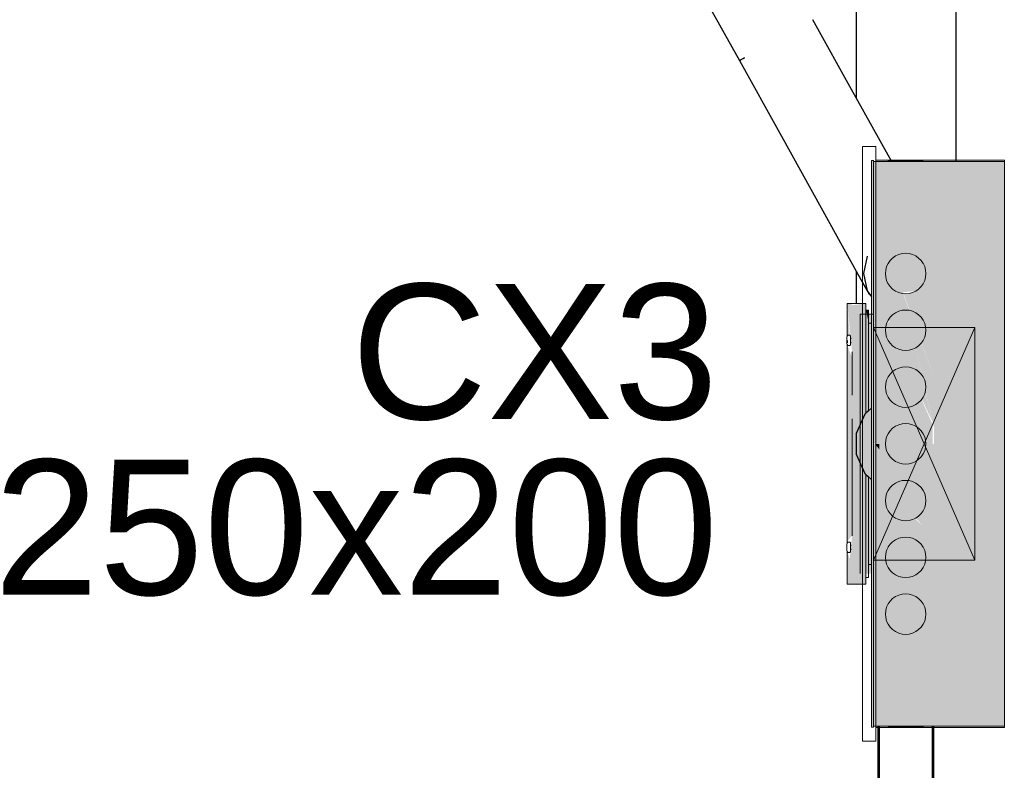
# Model space of a CAD drawing. Header units: millimetres. Extents: x 4480191 to 4481199, y -30324204 to -30323479.
# Tile 150 of 243: x 4480261.23 to 4480262.69, y -30323817.68 to -30323816.57. Entities that reach past the tile are written whole.
import ezdxf

# ---------------------------------------------------------------- set-up
doc = ezdxf.new("R2010")
doc.units = ezdxf.units.MM
doc.linetypes.add('NULL', pattern=[0])
for name, color, linetype, lineweight in [('Caixa de passagem', 134, 'Continuous', 20), ('Caixas de passagem', 134, 'Continuous', 5), ('EL-Caixa de passagem de fiação ARC', 9, 'Continuous', 18), ('EL-Condutos ARC (Direta)', 14, 'Continuous', 25), ('EL-Condutos ARC (Média)', 3, 'Continuous', 25), ('EL-Condutos QD (Baixa)', 54, 'Continuous', 25), ('EL-Quadro de distribuição', 251, 'Continuous', 18), ('EL-Quadro de distribuição ARC', 9, 'Continuous', 18), ('Textos', 7, 'Continuous', 9)]:
    doc.layers.add(name, color=color, linetype=linetype, lineweight=lineweight)
doc.styles.add('ARIAL', font='arial.ttf')

msp = doc.modelspace()

# ---------------------------------------------------------------- hatches: boundary and pattern name
at = {"layer": 'Caixa de passagem', "linetype": 'Continuous'}
msp.add_hatch(color=134, dxfattribs=at).paths.add_polyline_path([(4480262.4717, -30323817.001), (4480262.4717, -30323817.385), (4480262.4917, -30323817.385), (4480262.4917, -30323817.001)])
at = {"layer": 'EL-Caixa de passagem de fiação ARC', "linetype": 'Continuous'}
for points in [[(4480262.4528, -30323816.9854), (4480262.4599, -30323817.057), (4480262.4595, -30323816.9854)], [(4480262.4599, -30323817.1558), (4480262.4595, -30323817.4006), (4480262.4804, -30323817.4006), (4480262.48, -30323817.2381), (4480262.4798, -30323817.3797), (4480262.4686, -30323817.2142), (4480262.4661, -30323817.2085), (4480262.4798, -30323817.0063), (4480262.4798, -30323817.1467), (4480262.4804, -30323816.9854), (4480262.4599, -30323816.9877), (4480262.4599, -30323817.057), (4480262.4528, -30323817.1057), (4480262.4528, -30323817.2803), (4480262.4599, -30323817.329)], [(4480262.4528, -30323817.0324), (4480262.4564, -30323817.0324), (4480262.4528, -30323816.9854)], [(4480262.4842, -30323816.9952), (4480262.4804, -30323816.9952), (4480262.4842, -30323817.0123)], [(4480262.4686, -30323817.1718), (4480262.4798, -30323817.1482), (4480262.4798, -30323817.0063)], [(4480262.4804, -30323817.1454), (4480262.4842, -30323817.1442), (4480262.4842, -30323817.0254), (4480262.4804, -30323817.0123)], [(4480262.4528, -30323817.0471), (4480262.4528, -30323817.1057), (4480262.459, -30323817.0632)], [(4480262.4798, -30323817.2379), (4480262.4686, -30323817.2142), (4480262.4798, -30323817.3797)], [(4480262.4804, -30323817.2406), (4480262.48, -30323817.2381), (4480262.4804, -30323817.3886)], [(4480262.4805, -30323817.2409), (4480262.4804, -30323817.3607), (4480262.4842, -30323817.3757), (4480262.4842, -30323817.2492)], [(4480262.485, -30323817.3716), (4480262.4884, -30323817.3707), (4480262.4848, -30323817.2424)], [(4480262.4528, -30323817.3376), (4480262.4599, -30323817.329), (4480262.4528, -30323817.2803)], [(4480262.4528, -30323817.4006), (4480262.4595, -30323817.4006), (4480262.4599, -30323817.329)], [(4480262.4528, -30323817.3531), (4480262.4528, -30323817.4006), (4480262.4565, -30323817.3626)]]:
    msp.add_hatch(color=254, dxfattribs=at).paths.add_polyline_path(points)
at = {"layer": 'EL-Condutos ARC (Direta)', "linetype": 'Continuous'}
for points in [[(4480262.4842, -30323817.1813), (4480262.4884, -30323817.1822), (4480262.4884, -30323817.1471), (4480262.4804, -30323817.1476), (4480262.4661, -30323817.1775), (4480262.4661, -30323817.2085), (4480262.4787, -30323817.2369), (4480262.4884, -30323817.2457), (4480262.4884, -30323817.2038)], [(4480262.5002, -30323817.193), (4480262.4936, -30323817.193), (4480262.5002, -30323817.2013)]]:
    msp.add_hatch(color=31, dxfattribs=at).paths.add_polyline_path(points)
at = {"layer": 'EL-Quadro de distribuição ARC', "linetype": 'Continuous', "true_color": 0x105689}
for points in [[(4480262.4916, -30323816.8704), (4480262.4916, -30323816.775), (4480262.4884, -30323816.7735)], [(4480262.4884, -30323817.6125), (4480262.4916, -30323817.6125), (4480262.4916, -30323817.0204), (4480262.4911, -30323816.9789), (4480262.4916, -30323816.8704), (4480262.4884, -30323816.7735)], [(4480262.5878, -30323817.1121), (4480262.537, -30323816.9749), (4480262.6816, -30323817.611), (4480262.6816, -30323816.775), (4480262.4916, -30323816.775), (4480262.5304, -30323816.9458), (4480262.5371, -30323816.9421), (4480262.5592, -30323816.9634), (4480262.5455, -30323816.9702), (4480262.536, -30323816.9707), (4480262.5878, -30323817.1121), (4480262.5719, -30323816.9892)], [(4480262.4982, -30323817.193), (4480262.4916, -30323817.193), (4480262.4916, -30323817.611), (4480262.5652, -30323817.611), (4480262.5789, -30323817.5947), (4480262.5402, -30323817.3751), (4480262.5271, -30323817.3455), (4480262.5453, -30323817.3455), (4480262.5402, -30323817.3751), (4480262.5789, -30323817.5947), (4480262.5652, -30323817.611), (4480262.5811, -30323817.611), (4480262.5805, -30323817.4655), (4480262.5789, -30323817.4226), (4480262.5652, -30323817.3642), (4480262.5625, -30323817.3455), (4480262.5653, -30323817.3148), (4480262.5538, -30323817.3045), (4480262.5309, -30323817.193), (4480262.5652, -30323817.179), (4480262.5652, -30323817.193), (4480262.5309, -30323817.193), (4480262.5533, -30323817.3022), (4480262.5653, -30323817.3148), (4480262.5625, -30323817.3455), (4480262.5652, -30323817.3642), (4480262.5789, -30323817.4226), (4480262.5805, -30323817.4655), (4480262.5811, -30323817.611), (4480262.6816, -30323817.611), (4480262.5811, -30323817.1687), (4480262.5811, -30323817.193), (4480262.579, -30323817.193), (4480262.579, -30323817.1641), (4480262.5454, -30323817.0891), (4480262.579, -30323817.1606), (4480262.5473, -30323817.0204), (4480262.5431, -30323817.0204), (4480262.5304, -30323817.0331), (4480262.5239, -30323817.0476), (4480262.5147, -30323817.0204), (4480262.5137, -30323817.0101), (4480262.5212, -30323817.0204), (4480262.5392, -30323817.0133), (4480262.5435, -30323817.0036), (4480262.4916, -30323816.775), (4480262.4916, -30323817.1929), (4480262.4982, -30323817.193), (4480262.4959, -30323817.0322)], [(4480262.5651, -30323816.775), (4480262.5652, -30323816.7735), (4480262.5135, -30323816.775)], [(4480262.6852, -30323816.775), (4480262.6816, -30323816.775), (4480262.6816, -30323817.611), (4480262.6852, -30323817.611)], [(4480262.5653, -30323816.9264), (4480262.5542, -30323816.915), (4480262.5289, -30323816.9128), (4480262.511, -30323816.9307)], [(4480262.5654, -30323816.9264), (4480262.511, -30323816.9307), (4480262.511, -30323816.9512), (4480262.5289, -30323816.9692), (4480262.5542, -30323816.9669), (4480262.5687, -30323816.9462)], [(4480262.5444, -30323817.0545), (4480262.5494, -30323817.0531), (4480262.5673, -30323817.0352), (4480262.5651, -30323817.01), (4480262.5444, -30323816.9954), (4480262.5199, -30323817.002), (4480262.5092, -30323817.025), (4480262.5199, -30323817.0479)], [(4480262.5444, -30323817.1385), (4480262.5494, -30323817.1372), (4480262.5673, -30323817.1192), (4480262.5651, -30323817.094), (4480262.5444, -30323817.0794), (4480262.5199, -30323817.086), (4480262.5092, -30323817.109), (4480262.5199, -30323817.1319)], [(4480262.5651, -30323817.178), (4480262.5444, -30323817.1634), (4480262.5199, -30323817.17), (4480262.5092, -30323817.193), (4480262.5692, -30323817.193)], [(4480262.5444, -30323817.2225), (4480262.5584, -30323817.2159), (4480262.5686, -30323817.193), (4480262.5092, -30323817.193), (4480262.5199, -30323817.2159)], [(4480262.5444, -30323817.3065), (4480262.5494, -30323817.3051), (4480262.5673, -30323817.2872), (4480262.5651, -30323817.262), (4480262.5444, -30323817.2474), (4480262.5199, -30323817.254), (4480262.5092, -30323817.277), (4480262.5199, -30323817.2999)], [(4480262.5444, -30323817.3905), (4480262.5494, -30323817.3892), (4480262.5673, -30323817.3712), (4480262.5651, -30323817.346), (4480262.5444, -30323817.3314), (4480262.5199, -30323817.338), (4480262.5092, -30323817.361), (4480262.5199, -30323817.3839)], [(4480262.5444, -30323817.4745), (4480262.5494, -30323817.4731), (4480262.5673, -30323817.4552), (4480262.5651, -30323817.43), (4480262.5444, -30323817.4154), (4480262.5199, -30323817.422), (4480262.5092, -30323817.445), (4480262.5199, -30323817.4679)]]:
    msp.add_hatch(color=146, dxfattribs=at).paths.add_polyline_path(points)

# ---------------------------------------------------------------- linework, layer by layer
at = {"layer": 'Caixa de passagem'}
for p, q in [((4480262.6417, -30323817.365), (4480262.4917, -30323817.021)), ((4480262.6417, -30323817.021), (4480262.4917, -30323817.365)), ((4480262.4917, -30323817.365), (4480262.4917, -30323817.021)), ((4480262.4917, -30323817.021), (4480262.6417, -30323817.021)), ((4480262.6417, -30323817.021), (4480262.6417, -30323817.365)), ((4480262.6417, -30323817.365), (4480262.4917, -30323817.365))]:
    msp.add_line(p, q, dxfattribs=at)
at = {"layer": 'Caixas de passagem'}
for p, q in [((4480262.4717, -30323817.385), (4480262.4717, -30323817.001)), ((4480262.4717, -30323817.001), (4480262.4917, -30323817.001)), ((4480262.4917, -30323817.385), (4480262.4917, -30323817.001))]:
    msp.add_line(p, q, dxfattribs=at)
at = {"layer": 'EL-Caixa de passagem de fiação ARC'}
for p, q in [((4480262.4574, -30323816.9854), (4480262.4528, -30323816.9854)), ((4480262.4528, -30323816.9854), (4480262.4528, -30323817.0228)), ((4480262.4595, -30323816.9854), (4480262.4574, -30323816.9854)), ((4480262.4661, -30323816.9854), (4480262.4595, -30323816.9854)), ((4480262.4804, -30323816.9854), (4480262.4661, -30323816.9854)), ((4480262.4804, -30323816.9889), (4480262.4804, -30323816.9854)), ((4480262.4804, -30323816.9952), (4480262.4804, -30323816.9889)), ((4480262.4842, -30323816.9952), (4480262.4804, -30323816.9952)), ((4480262.4804, -30323816.9974), (4480262.4804, -30323816.9952)), ((4480262.4842, -30323816.996), (4480262.4842, -30323816.9952)), ((4480262.4842, -30323816.9982), (4480262.4842, -30323816.996)), ((4480262.4804, -30323817.1454), (4480262.4804, -30323816.9974)), ((4480262.4842, -30323817.0018), (4480262.4842, -30323816.9982)), ((4480262.4842, -30323817.0066), (4480262.4842, -30323817.0018)), ((4480262.4842, -30323817.0123), (4480262.4842, -30323817.0066)), ((4480262.4528, -30323817.0228), (4480262.4528, -30323817.0309)), ((4480262.4842, -30323817.0135), (4480262.4842, -30323817.0123)), ((4480262.4842, -30323817.0187), (4480262.4842, -30323817.0135)), ((4480262.4842, -30323817.0135), (4480262.4842, -30323817.0165)), ((4480262.4846, -30323817.0143), (4480262.4842, -30323817.0135)), ((4480262.4842, -30323817.0165), (4480262.4842, -30323817.0204)), ((4480262.4842, -30323817.0204), (4480262.4842, -30323817.0187)), ((4480262.4842, -30323817.0254), (4480262.4842, -30323817.0204)), ((4480262.4842, -30323817.0204), (4480262.4842, -30323817.0236)), ((4480262.4842, -30323817.0236), (4480262.4842, -30323817.0306)), ((4480262.4842, -30323817.0584), (4480262.4842, -30323817.0254)), ((4480262.4854, -30323817.0146), (4480262.4846, -30323817.0143)), ((4480262.4884, -30323817.0146), (4480262.4854, -30323817.0146)), ((4480262.4528, -30323817.0337), (4480262.4523, -30323817.035)), ((4480262.4523, -30323817.035), (4480262.4523, -30323817.04)), ((4480262.4523, -30323817.04), (4480262.4523, -30323817.0449)), ((4480262.4528, -30323817.0309), (4480262.4528, -30323817.0315)), ((4480262.4528, -30323817.0315), (4480262.4528, -30323817.0324)), ((4480262.4528, -30323817.0324), (4480262.4528, -30323817.0329)), ((4480262.4528, -30323817.0329), (4480262.4528, -30323817.0335)), ((4480262.4529, -30323817.0333), (4480262.4528, -30323817.0337)), ((4480262.4528, -30323817.0335), (4480262.4528, -30323817.0337)), ((4480262.4532, -30323817.033), (4480262.4529, -30323817.0333)), ((4480262.4529, -30323817.0416), (4480262.4529, -30323817.04)), ((4480262.4529, -30323817.04), (4480262.4529, -30323817.0433)), ((4480262.4534, -30323817.0327), (4480262.4532, -30323817.033)), ((4480262.4538, -30323817.0325), (4480262.4534, -30323817.0327)), ((4480262.4542, -30323817.0324), (4480262.4538, -30323817.0325)), ((4480262.4564, -30323817.0324), (4480262.4542, -30323817.0324)), ((4480262.4571, -30323817.0327), (4480262.4564, -30323817.0324)), ((4480262.4572, -30323817.0331), (4480262.4571, -30323817.0327)), ((4480262.4574, -30323817.0335), (4480262.4572, -30323817.0331)), ((4480262.4573, -30323817.0339), (4480262.4574, -30323817.0335)), ((4480262.4573, -30323817.0381), (4480262.4573, -30323817.0339)), ((4480262.4574, -30323817.0361), (4480262.4573, -30323817.0381)), ((4480262.4573, -30323817.0439), (4480262.4574, -30323817.04)), ((4480262.4574, -30323817.0361), (4480262.4574, -30323817.04)), ((4480262.4587, -30323817.0375), (4480262.4574, -30323817.0361)), ((4480262.4574, -30323817.04), (4480262.4574, -30323817.0361)), ((4480262.4574, -30323817.04), (4480262.4574, -30323817.0438)), ((4480262.4842, -30323817.0306), (4480262.4842, -30323817.0375)), ((4480262.4842, -30323817.0375), (4480262.4842, -30323817.0444)), ((4480262.4523, -30323817.0449), (4480262.4528, -30323817.0462)), ((4480262.4528, -30323817.0462), (4480262.4529, -30323817.0466)), ((4480262.4528, -30323817.0462), (4480262.4528, -30323817.0464)), ((4480262.4528, -30323817.0464), (4480262.4528, -30323817.0471)), ((4480262.4528, -30323817.0471), (4480262.4528, -30323817.0475)), ((4480262.4528, -30323817.0475), (4480262.4528, -30323817.0484)), ((4480262.4528, -30323817.0484), (4480262.4528, -30323817.049)), ((4480262.4528, -30323817.049), (4480262.4528, -30323817.0552)), ((4480262.4529, -30323817.0433), (4480262.4529, -30323817.0416)), ((4480262.4529, -30323817.0466), (4480262.4532, -30323817.0469)), ((4480262.4532, -30323817.0469), (4480262.4534, -30323817.0473)), ((4480262.4534, -30323817.0473), (4480262.4538, -30323817.0474)), ((4480262.4538, -30323817.0474), (4480262.4542, -30323817.0475)), ((4480262.4542, -30323817.0475), (4480262.4564, -30323817.0475)), ((4480262.4564, -30323817.0475), (4480262.4571, -30323817.0472)), ((4480262.4571, -30323817.0472), (4480262.4572, -30323817.0468)), ((4480262.4572, -30323817.0468), (4480262.4574, -30323817.0465)), ((4480262.4573, -30323817.0462), (4480262.4573, -30323817.0439)), ((4480262.4574, -30323817.0465), (4480262.4573, -30323817.0462)), ((4480262.4574, -30323817.0438), (4480262.4587, -30323817.0424)), ((4480262.4842, -30323817.0444), (4480262.4842, -30323817.0513)), ((4480262.4842, -30323817.0513), (4480262.4842, -30323817.0582)), ((4480262.4528, -30323817.0552), (4480262.4528, -30323817.0574)), ((4480262.4528, -30323817.0574), (4480262.4528, -30323817.1057)), ((4480262.4599, -30323817.057), (4480262.4599, -30323817.0891)), ((4480262.4599, -30323817.1212), (4480262.4599, -30323817.057)), ((4480262.4842, -30323817.0582), (4480262.4842, -30323817.0652)), ((4480262.4842, -30323817.0652), (4480262.4842, -30323817.0584)), ((4480262.4842, -30323817.1369), (4480262.4842, -30323817.0652)), ((4480262.4842, -30323817.0652), (4480262.4842, -30323817.0721)), ((4480262.4842, -30323817.0721), (4480262.4842, -30323817.079)), ((4480262.4842, -30323817.079), (4480262.4842, -30323817.0859)), ((4480262.4599, -30323817.0891), (4480262.4599, -30323817.1212)), ((4480262.4842, -30323817.0859), (4480262.4842, -30323817.0929)), ((4480262.4842, -30323817.0929), (4480262.4842, -30323817.0998)), ((4480262.4528, -30323817.1057), (4480262.4528, -30323817.193)), ((4480262.4842, -30323817.0998), (4480262.4842, -30323817.1067)), ((4480262.4842, -30323817.1067), (4480262.4842, -30323817.1136)), ((4480262.4842, -30323817.1136), (4480262.4842, -30323817.1205)), ((4480262.4842, -30323817.1205), (4480262.4842, -30323817.1275)), ((4480262.4842, -30323817.1275), (4480262.4842, -30323817.1344)), ((4480262.4842, -30323817.1344), (4480262.4842, -30323817.1413)), ((4480262.4842, -30323817.1442), (4480262.4842, -30323817.1369)), ((4480262.4842, -30323817.1413), (4480262.4842, -30323817.1442)), ((4480262.4599, -30323817.1558), (4480262.4599, -30323817.1904)), ((4480262.4599, -30323817.2597), (4480262.4599, -30323817.1558)), ((4480262.4804, -30323817.1476), (4480262.4804, -30323817.1454)), ((4480262.4528, -30323817.193), (4480262.4528, -30323817.2803)), ((4480262.4599, -30323817.1904), (4480262.4599, -30323817.2251)), ((4480262.4599, -30323817.2251), (4480262.4599, -30323817.2597)), ((4480262.4804, -30323817.2406), (4480262.4804, -30323817.2384)), ((4480262.4804, -30323817.3886), (4480262.4804, -30323817.2406)), ((4480262.4842, -30323817.2492), (4480262.4842, -30323817.2418)), ((4480262.4842, -30323817.2418), (4480262.4842, -30323817.2451)), ((4480262.4842, -30323817.2451), (4480262.4842, -30323817.2525)), ((4480262.4842, -30323817.3208), (4480262.4842, -30323817.2492)), ((4480262.4842, -30323817.2525), (4480262.4842, -30323817.2598)), ((4480262.4599, -30323817.2597), (4480262.4599, -30323817.2943)), ((4480262.4599, -30323817.329), (4480262.4599, -30323817.2597)), ((4480262.4842, -30323817.2598), (4480262.4842, -30323817.2671)), ((4480262.4842, -30323817.2671), (4480262.4842, -30323817.2744)), ((4480262.4528, -30323817.2803), (4480262.4528, -30323817.3288)), ((4480262.4842, -30323817.2744), (4480262.4842, -30323817.2818)), ((4480262.4842, -30323817.2818), (4480262.4842, -30323817.2891)), ((4480262.4599, -30323817.2943), (4480262.4599, -30323817.329)), ((4480262.4842, -30323817.2891), (4480262.4842, -30323817.2964)), ((4480262.4842, -30323817.2964), (4480262.4842, -30323817.3038)), ((4480262.4842, -30323817.3038), (4480262.4842, -30323817.3111)), ((4480262.4842, -30323817.3111), (4480262.4842, -30323817.3184)), ((4480262.4528, -30323817.3288), (4480262.4528, -30323817.337)), ((4480262.4842, -30323817.3184), (4480262.4842, -30323817.3257)), ((4480262.4842, -30323817.3278), (4480262.4842, -30323817.3208)), ((4480262.4842, -30323817.3257), (4480262.4842, -30323817.3331)), ((4480262.4842, -30323817.3607), (4480262.4842, -30323817.3278)), ((4480262.4528, -30323817.3398), (4480262.4523, -30323817.3411)), ((4480262.4523, -30323817.3411), (4480262.4523, -30323817.346)), ((4480262.4523, -30323817.346), (4480262.4523, -30323817.351)), ((4480262.4528, -30323817.337), (4480262.4528, -30323817.3376)), ((4480262.4528, -30323817.3376), (4480262.4528, -30323817.3385)), ((4480262.4528, -30323817.3385), (4480262.4528, -30323817.3389)), ((4480262.4528, -30323817.3389), (4480262.4528, -30323817.3398)), ((4480262.4529, -30323817.3393), (4480262.4528, -30323817.3398)), ((4480262.4532, -30323817.339), (4480262.4529, -30323817.3393)), ((4480262.4534, -30323817.3387), (4480262.4532, -30323817.339)), ((4480262.4538, -30323817.3386), (4480262.4534, -30323817.3387)), ((4480262.4542, -30323817.3385), (4480262.4538, -30323817.3386)), ((4480262.4564, -30323817.3385), (4480262.4542, -30323817.3385)), ((4480262.4571, -30323817.3388), (4480262.4564, -30323817.3385)), ((4480262.4572, -30323817.3392), (4480262.4571, -30323817.3388)), ((4480262.4574, -30323817.3395), (4480262.4572, -30323817.3392)), ((4480262.4573, -30323817.3399), (4480262.4574, -30323817.3395)), ((4480262.4573, -30323817.3442), (4480262.4573, -30323817.3399)), ((4480262.4574, -30323817.3422), (4480262.4573, -30323817.3442)), ((4480262.4573, -30323817.35), (4480262.4574, -30323817.346)), ((4480262.4574, -30323817.3422), (4480262.4574, -30323817.346)), ((4480262.4587, -30323817.3435), (4480262.4574, -30323817.3422)), ((4480262.4574, -30323817.346), (4480262.4574, -30323817.3422)), ((4480262.4574, -30323817.346), (4480262.4574, -30323817.3498)), ((4480262.4842, -30323817.3331), (4480262.4842, -30323817.3408)), ((4480262.4842, -30323817.3408), (4480262.4842, -30323817.3485)), ((4480262.4523, -30323817.351), (4480262.4528, -30323817.3523)), ((4480262.4528, -30323817.3523), (4480262.4529, -30323817.3527)), ((4480262.4528, -30323817.3523), (4480262.4528, -30323817.3525)), ((4480262.4528, -30323817.3525), (4480262.4528, -30323817.3531)), ((4480262.4528, -30323817.3531), (4480262.4528, -30323817.3536)), ((4480262.4528, -30323817.3536), (4480262.4528, -30323817.3545)), ((4480262.4528, -30323817.3545), (4480262.4528, -30323817.3551)), ((4480262.4528, -30323817.3551), (4480262.4528, -30323817.3618)), ((4480262.4529, -30323817.3527), (4480262.4532, -30323817.353)), ((4480262.4532, -30323817.353), (4480262.4534, -30323817.3533)), ((4480262.4534, -30323817.3533), (4480262.4538, -30323817.3535)), ((4480262.4538, -30323817.3535), (4480262.4542, -30323817.3536)), ((4480262.4542, -30323817.3536), (4480262.4564, -30323817.3536)), ((4480262.4564, -30323817.3536), (4480262.4571, -30323817.3533)), ((4480262.4571, -30323817.3533), (4480262.4572, -30323817.3529)), ((4480262.4572, -30323817.3529), (4480262.4574, -30323817.3525)), ((4480262.4573, -30323817.3522), (4480262.4573, -30323817.35)), ((4480262.4574, -30323817.3525), (4480262.4573, -30323817.3522)), ((4480262.4574, -30323817.3498), (4480262.4587, -30323817.3485)), ((4480262.4842, -30323817.3485), (4480262.4842, -30323817.3555)), ((4480262.4842, -30323817.3555), (4480262.4842, -30323817.3624)), ((4480262.4842, -30323817.3685), (4480262.4842, -30323817.3607)), ((4480262.4528, -30323817.3618), (4480262.4528, -30323817.3635)), ((4480262.4528, -30323817.3635), (4480262.4528, -30323817.4006)), ((4480262.4842, -30323817.3624), (4480262.4842, -30323817.3695)), ((4480262.4842, -30323817.3725), (4480262.4842, -30323817.3685)), ((4480262.4842, -30323817.3695), (4480262.4842, -30323817.3725)), ((4480262.4842, -30323817.3725), (4480262.4846, -30323817.3718)), ((4480262.4842, -30323817.3757), (4480262.4842, -30323817.3725)), ((4480262.4846, -30323817.3718), (4480262.485, -30323817.3716)), ((4480262.485, -30323817.3716), (4480262.4854, -30323817.3715)), ((4480262.4854, -30323817.3715), (4480262.4884, -30323817.3715)), ((4480262.4804, -30323817.3908), (4480262.4804, -30323817.3886)), ((4480262.4842, -30323817.382), (4480262.4842, -30323817.3757)), ((4480262.4842, -30323817.3867), (4480262.4842, -30323817.382)), ((4480262.4842, -30323817.3897), (4480262.4842, -30323817.3867)), ((4480262.4842, -30323817.3908), (4480262.4842, -30323817.3897)), ((4480262.4528, -30323817.4006), (4480262.4574, -30323817.4006)), ((4480262.4574, -30323817.4006), (4480262.4595, -30323817.4006)), ((4480262.4595, -30323817.4006), (4480262.4804, -30323817.4006)), ((4480262.4804, -30323817.3908), (4480262.4842, -30323817.3908)), ((4480262.4804, -30323817.3971), (4480262.4804, -30323817.3908)), ((4480262.4804, -30323817.3908), (4480262.4804, -30323817.3908)), ((4480262.4804, -30323817.3908), (4480262.4842, -30323817.3908)), ((4480262.4804, -30323817.4006), (4480262.4804, -30323817.3971))]:
    msp.add_line(p, q, dxfattribs=at)
at = {"layer": 'EL-Condutos ARC (Direta)'}
for p, q in [((4480262.4884, -30323817.1403), (4480262.4842, -30323817.1442)), ((4480262.4787, -30323817.1491), (4480262.4661, -30323817.1775)), ((4480262.4798, -30323817.1482), (4480262.4787, -30323817.1491)), ((4480262.4804, -30323817.1476), (4480262.4798, -30323817.1482)), ((4480262.4842, -30323817.1442), (4480262.4804, -30323817.1476)), ((4480262.4661, -30323817.1775), (4480262.4661, -30323817.193)), ((4480262.4661, -30323817.193), (4480262.4661, -30323817.2085)), ((4480262.4661, -30323817.2085), (4480262.4787, -30323817.2369)), ((4480262.4787, -30323817.2369), (4480262.4798, -30323817.2379)), ((4480262.4798, -30323817.2379), (4480262.4804, -30323817.2384)), ((4480262.4804, -30323817.2384), (4480262.4842, -30323817.2418)), ((4480262.4842, -30323817.2418), (4480262.4884, -30323817.2457))]:
    msp.add_line(p, q, dxfattribs=at)
at = {"layer": 'EL-Condutos ARC (Média)'}
for p, q in [((4480262.237, -30323816.5247), (4480262.2931, -30323816.6258)), ((4480262.4617, -30323816.673), (4480262.4019, -30323816.5653)), ((4480262.3005, -30323816.6216), (4480262.2931, -30323816.6257)), ((4480262.2931, -30323816.6258), (4480262.3005, -30323816.6216)), ((4480262.2931, -30323816.6257), (4480262.3529, -30323816.7334)), ((4480262.4661, -30323816.6809), (4480262.4617, -30323816.673)), ((4480262.5132, -30323816.7656), (4480262.4661, -30323816.6809)), ((4480262.3529, -30323816.7334), (4480262.4167, -30323816.8484)), ((4480262.5175, -30323816.7735), (4480262.5132, -30323816.7656)), ((4480262.4167, -30323816.8484), (4480262.4661, -30323816.9374)), ((4480262.482, -30323816.9155), (4480262.4766, -30323816.941)), ((4480262.4661, -30323816.9374), (4480262.4818, -30323816.9657)), ((4480262.4766, -30323816.941), (4480262.482, -30323816.9664)), ((4480262.482, -30323816.9664), (4480262.4884, -30323816.9753)), ((4480262.483, -30323816.9679), (4480262.4848, -30323816.9711)), ((4480262.4848, -30323816.9711), (4480262.4852, -30323816.9709)), ((4480262.5001, -30323817.611), (4480262.4986, -30323824.2352)), ((4480262.5773, -30323824.2352), (4480262.5789, -30323817.611))]:
    msp.add_line(p, q, dxfattribs=at)
at = {"layer": 'EL-Condutos QD (Baixa)'}
for p, q in [((4480262.4661, -30323816.5012), (4480262.4661, -30323816.6809)), ((4480262.6139, -30323816.775), (4480262.6139, -30323816.5012)), ((4480262.4661, -30323816.9374), (4480262.4661, -30323816.9815)), ((4480262.4661, -30323816.9815), (4480262.4661, -30323816.9854)), ((4480262.4982, -30323817.611), (4480262.4982, -30323824.2251)), ((4480262.5811, -30323824.2251), (4480262.5811, -30323817.611))]:
    msp.add_line(p, q, dxfattribs=at)
at = {"layer": 'EL-Quadro de distribuição'}
for p, q in [((4480262.4752, -30323817.633), (4480262.4752, -30323816.753)), ((4480262.4752, -30323816.753), (4480262.4952, -30323816.753)), ((4480262.4952, -30323816.753), (4480262.4952, -30323816.773)), ((4480262.4952, -30323817.613), (4480262.4952, -30323816.773)), ((4480262.4952, -30323816.773), (4480262.6852, -30323816.773)), ((4480262.6852, -30323816.773), (4480262.6852, -30323817.613)), ((4480262.6852, -30323817.613), (4480262.4952, -30323817.613)), ((4480262.4952, -30323817.613), (4480262.4952, -30323817.633)), ((4480262.4952, -30323817.633), (4480262.4752, -30323817.633))]:
    msp.add_line(p, q, dxfattribs=at)
at = {"layer": 'EL-Quadro de distribuição ARC'}
for p, q in [((4480262.4916, -30323816.7735), (4480262.4884, -30323816.7735)), ((4480262.4884, -30323816.7735), (4480262.4884, -30323816.885)), ((4480262.4916, -30323816.775), (4480262.4916, -30323816.7735)), ((4480262.4916, -30323816.8704), (4480262.4916, -30323816.775)), ((4480262.5118, -30323816.775), (4480262.4916, -30323816.775)), ((4480262.4916, -30323816.775), (4480262.4916, -30323816.8704)), ((4480262.5132, -30323816.775), (4480262.5118, -30323816.775)), ((4480262.5135, -30323816.7735), (4480262.5132, -30323816.7735)), ((4480262.5132, -30323816.7735), (4480262.5132, -30323816.775)), ((4480262.5183, -30323816.775), (4480262.5132, -30323816.775)), ((4480262.5147, -30323816.7735), (4480262.5135, -30323816.7735)), ((4480262.5166, -30323816.7735), (4480262.5147, -30323816.7735)), ((4480262.5175, -30323816.7735), (4480262.5166, -30323816.7735)), ((4480262.5192, -30323816.7735), (4480262.5175, -30323816.7735)), ((4480262.6139, -30323816.775), (4480262.5183, -30323816.775)), ((4480262.5224, -30323816.7735), (4480262.5192, -30323816.7735)), ((4480262.5262, -30323816.7735), (4480262.5224, -30323816.7735)), ((4480262.5303, -30323816.7735), (4480262.5262, -30323816.7735)), ((4480262.5346, -30323816.7735), (4480262.5303, -30323816.7735)), ((4480262.5392, -30323816.7735), (4480262.5346, -30323816.7735)), ((4480262.5437, -30323816.7735), (4480262.5392, -30323816.7735)), ((4480262.548, -30323816.7735), (4480262.5437, -30323816.7735)), ((4480262.5522, -30323816.7735), (4480262.548, -30323816.7735)), ((4480262.5559, -30323816.7735), (4480262.5522, -30323816.7735)), ((4480262.5591, -30323816.7735), (4480262.5559, -30323816.7735)), ((4480262.5617, -30323816.7735), (4480262.5591, -30323816.7735)), ((4480262.5636, -30323816.7735), (4480262.5617, -30323816.7735)), ((4480262.5648, -30323816.7735), (4480262.5636, -30323816.7735)), ((4480262.5652, -30323816.7735), (4480262.5648, -30323816.7735)), ((4480262.6816, -30323816.775), (4480262.6139, -30323816.775)), ((4480262.6852, -30323816.775), (4480262.6816, -30323816.775)), ((4480262.6852, -30323817.611), (4480262.6852, -30323816.775)), ((4480262.4916, -30323816.9674), (4480262.4916, -30323816.8704)), ((4480262.4916, -30323816.8704), (4480262.4916, -30323816.9674)), ((4480262.4884, -30323816.885), (4480262.4884, -30323816.9691)), ((4480262.5162, -30323816.9217), (4480262.5132, -30323816.926)), ((4480262.5199, -30323816.918), (4480262.5162, -30323816.9217)), ((4480262.5242, -30323816.915), (4480262.5199, -30323816.918)), ((4480262.5289, -30323816.9128), (4480262.5242, -30323816.915)), ((4480262.5339, -30323816.9114), (4480262.5289, -30323816.9128)), ((4480262.5392, -30323816.911), (4480262.5339, -30323816.9114)), ((4480262.5444, -30323816.9114), (4480262.5392, -30323816.911)), ((4480262.5494, -30323816.9128), (4480262.5444, -30323816.9114)), ((4480262.5542, -30323816.915), (4480262.5494, -30323816.9128)), ((4480262.5584, -30323816.918), (4480262.5542, -30323816.915)), ((4480262.5621, -30323816.9217), (4480262.5584, -30323816.918)), ((4480262.5651, -30323816.926), (4480262.5621, -30323816.9217)), ((4480262.5096, -30323816.9358), (4480262.5092, -30323816.941)), ((4480262.511, -30323816.9307), (4480262.5096, -30323816.9358)), ((4480262.5132, -30323816.926), (4480262.511, -30323816.9307)), ((4480262.5653, -30323816.9264), (4480262.5651, -30323816.926)), ((4480262.5673, -30323816.9307), (4480262.5654, -30323816.9264)), ((4480262.5687, -30323816.9358), (4480262.5673, -30323816.9307)), ((4480262.5692, -30323816.941), (4480262.5687, -30323816.9358)), ((4480262.5092, -30323816.941), (4480262.5096, -30323816.9462)), ((4480262.5096, -30323816.9462), (4480262.511, -30323816.9512)), ((4480262.511, -30323816.9512), (4480262.513, -30323816.9555)), ((4480262.5651, -30323816.956), (4480262.5673, -30323816.9512)), ((4480262.5673, -30323816.9512), (4480262.5687, -30323816.9462)), ((4480262.5687, -30323816.9462), (4480262.5692, -30323816.941)), ((4480262.4916, -30323816.9796), (4480262.4916, -30323816.9674)), ((4480262.4916, -30323816.9674), (4480262.4916, -30323816.9796)), ((4480262.513, -30323816.9555), (4480262.5132, -30323816.956)), ((4480262.5132, -30323816.956), (4480262.5162, -30323816.9602)), ((4480262.5162, -30323816.9602), (4480262.5199, -30323816.9639)), ((4480262.5199, -30323816.9639), (4480262.5242, -30323816.9669)), ((4480262.5242, -30323816.9669), (4480262.5289, -30323816.9692)), ((4480262.5494, -30323816.9692), (4480262.5542, -30323816.9669)), ((4480262.5542, -30323816.9669), (4480262.5584, -30323816.9639)), ((4480262.5584, -30323816.9639), (4480262.5621, -30323816.9602)), ((4480262.5621, -30323816.9602), (4480262.5651, -30323816.956)), ((4480262.4884, -30323816.9691), (4480262.4884, -30323816.9753)), ((4480262.4884, -30323816.9753), (4480262.4884, -30323816.9969)), ((4480262.4916, -30323817.0115), (4480262.4916, -30323816.9796)), ((4480262.4916, -30323816.9796), (4480262.4916, -30323817.0115)), ((4480262.5289, -30323816.9692), (4480262.5339, -30323816.9705)), ((4480262.5339, -30323816.9705), (4480262.5392, -30323816.971)), ((4480262.5392, -30323816.971), (4480262.5444, -30323816.9705)), ((4480262.5444, -30323816.9705), (4480262.5494, -30323816.9692)), ((4480262.5339, -30323816.9954), (4480262.5289, -30323816.9968)), ((4480262.5392, -30323816.995), (4480262.5339, -30323816.9954)), ((4480262.5444, -30323816.9954), (4480262.5392, -30323816.995)), ((4480262.5494, -30323816.9968), (4480262.5444, -30323816.9954)), ((4480262.4884, -30323816.9969), (4480262.4884, -30323817.0146)), ((4480262.5132, -30323817.01), (4480262.511, -30323817.0147)), ((4480262.5162, -30323817.0057), (4480262.5132, -30323817.01)), ((4480262.5199, -30323817.002), (4480262.5162, -30323817.0057)), ((4480262.5242, -30323816.999), (4480262.5199, -30323817.002)), ((4480262.5289, -30323816.9968), (4480262.5242, -30323816.999)), ((4480262.5542, -30323816.999), (4480262.5494, -30323816.9968)), ((4480262.5584, -30323817.002), (4480262.5542, -30323816.999)), ((4480262.5621, -30323817.0057), (4480262.5584, -30323817.002)), ((4480262.5651, -30323817.01), (4480262.5621, -30323817.0057)), ((4480262.5673, -30323817.0147), (4480262.5651, -30323817.01)), ((4480262.4884, -30323817.0146), (4480262.4884, -30323817.0204)), ((4480262.4884, -30323817.0204), (4480262.4884, -30323817.1273)), ((4480262.4916, -30323817.0146), (4480262.4916, -30323817.0115)), ((4480262.4916, -30323817.0115), (4480262.4916, -30323817.0204)), ((4480262.4916, -30323817.0204), (4480262.4916, -30323817.0146)), ((4480262.4916, -30323817.1203), (4480262.4916, -30323817.0204)), ((4480262.4916, -30323817.0204), (4480262.4916, -30323817.1203)), ((4480262.5096, -30323817.0197), (4480262.5092, -30323817.025)), ((4480262.5092, -30323817.025), (4480262.5096, -30323817.0302)), ((4480262.511, -30323817.0147), (4480262.5096, -30323817.0197)), ((4480262.5687, -30323817.0197), (4480262.5673, -30323817.0147)), ((4480262.5692, -30323817.025), (4480262.5687, -30323817.0197)), ((4480262.5687, -30323817.0302), (4480262.5692, -30323817.025)), ((4480262.5096, -30323817.0302), (4480262.511, -30323817.0352)), ((4480262.511, -30323817.0352), (4480262.5132, -30323817.04)), ((4480262.5132, -30323817.04), (4480262.5162, -30323817.0442)), ((4480262.5621, -30323817.0442), (4480262.5651, -30323817.04)), ((4480262.5651, -30323817.04), (4480262.5673, -30323817.0352)), ((4480262.5673, -30323817.0352), (4480262.5687, -30323817.0302)), ((4480262.5162, -30323817.0442), (4480262.5199, -30323817.0479)), ((4480262.5199, -30323817.0479), (4480262.5242, -30323817.0509)), ((4480262.5242, -30323817.0509), (4480262.5289, -30323817.0531)), ((4480262.5289, -30323817.0531), (4480262.5339, -30323817.0545)), ((4480262.5339, -30323817.0545), (4480262.5392, -30323817.055)), ((4480262.5392, -30323817.055), (4480262.5444, -30323817.0545)), ((4480262.5444, -30323817.0545), (4480262.5494, -30323817.0531)), ((4480262.5494, -30323817.0531), (4480262.5542, -30323817.0509)), ((4480262.5542, -30323817.0509), (4480262.5584, -30323817.0479)), ((4480262.5584, -30323817.0479), (4480262.5621, -30323817.0442)), ((4480262.5242, -30323817.083), (4480262.5199, -30323817.086)), ((4480262.5289, -30323817.0808), (4480262.5242, -30323817.083)), ((4480262.5339, -30323817.0794), (4480262.5289, -30323817.0808)), ((4480262.5392, -30323817.079), (4480262.5339, -30323817.0794)), ((4480262.5444, -30323817.0794), (4480262.5392, -30323817.079)), ((4480262.5494, -30323817.0808), (4480262.5444, -30323817.0794)), ((4480262.5542, -30323817.083), (4480262.5494, -30323817.0808)), ((4480262.5584, -30323817.086), (4480262.5542, -30323817.083)), ((4480262.5132, -30323817.094), (4480262.511, -30323817.0987)), ((4480262.5162, -30323817.0897), (4480262.5132, -30323817.094)), ((4480262.5199, -30323817.086), (4480262.5162, -30323817.0897)), ((4480262.5621, -30323817.0897), (4480262.5584, -30323817.086)), ((4480262.5651, -30323817.094), (4480262.5621, -30323817.0897)), ((4480262.5673, -30323817.0987), (4480262.5651, -30323817.094)), ((4480262.5096, -30323817.1038), (4480262.5092, -30323817.109)), ((4480262.5092, -30323817.109), (4480262.5096, -30323817.1142)), ((4480262.511, -30323817.0987), (4480262.5096, -30323817.1038)), ((4480262.5687, -30323817.1038), (4480262.5673, -30323817.0987)), ((4480262.5692, -30323817.109), (4480262.5687, -30323817.1038)), ((4480262.5687, -30323817.1142), (4480262.5692, -30323817.109)), ((4480262.4884, -30323817.1273), (4480262.4884, -30323817.1403)), ((4480262.4916, -30323817.1375), (4480262.4916, -30323817.1203)), ((4480262.4916, -30323817.1203), (4480262.4916, -30323817.1375)), ((4480262.5096, -30323817.1142), (4480262.511, -30323817.1192)), ((4480262.511, -30323817.1192), (4480262.5132, -30323817.124)), ((4480262.5132, -30323817.124), (4480262.5162, -30323817.1282)), ((4480262.5621, -30323817.1282), (4480262.5651, -30323817.124)), ((4480262.5651, -30323817.124), (4480262.5673, -30323817.1192)), ((4480262.5673, -30323817.1192), (4480262.5687, -30323817.1142)), ((4480262.4884, -30323817.1403), (4480262.4884, -30323817.2457)), ((4480262.4916, -30323817.2485), (4480262.4916, -30323817.1375)), ((4480262.4916, -30323817.1375), (4480262.4916, -30323817.1929)), ((4480262.5162, -30323817.1282), (4480262.5199, -30323817.1319)), ((4480262.5199, -30323817.1319), (4480262.5242, -30323817.1349)), ((4480262.5242, -30323817.1349), (4480262.5289, -30323817.1372)), ((4480262.5289, -30323817.1372), (4480262.5339, -30323817.1385)), ((4480262.5339, -30323817.1385), (4480262.5392, -30323817.139)), ((4480262.5392, -30323817.139), (4480262.5444, -30323817.1385)), ((4480262.5444, -30323817.1385), (4480262.5494, -30323817.1372)), ((4480262.5494, -30323817.1372), (4480262.5542, -30323817.1349)), ((4480262.5542, -30323817.1349), (4480262.5584, -30323817.1319)), ((4480262.5584, -30323817.1319), (4480262.5621, -30323817.1282)), ((4480262.5199, -30323817.17), (4480262.5162, -30323817.1737)), ((4480262.5242, -30323817.167), (4480262.5199, -30323817.17)), ((4480262.5289, -30323817.1648), (4480262.5242, -30323817.167)), ((4480262.5339, -30323817.1634), (4480262.5289, -30323817.1648)), ((4480262.5392, -30323817.163), (4480262.5339, -30323817.1634)), ((4480262.5444, -30323817.1634), (4480262.5392, -30323817.163)), ((4480262.5494, -30323817.1648), (4480262.5444, -30323817.1634)), ((4480262.5542, -30323817.167), (4480262.5494, -30323817.1648)), ((4480262.5584, -30323817.17), (4480262.5542, -30323817.167)), ((4480262.5621, -30323817.1737), (4480262.5584, -30323817.17)), ((4480262.511, -30323817.1827), (4480262.5096, -30323817.1877)), ((4480262.5132, -30323817.178), (4480262.511, -30323817.1827)), ((4480262.5162, -30323817.1737), (4480262.5132, -30323817.178)), ((4480262.5651, -30323817.178), (4480262.5621, -30323817.1737)), ((4480262.5673, -30323817.1827), (4480262.5651, -30323817.178)), ((4480262.5687, -30323817.1877), (4480262.5673, -30323817.1827)), ((4480262.4916, -30323817.1929), (4480262.4916, -30323817.193)), ((4480262.4916, -30323817.193), (4480262.4916, -30323817.193)), ((4480262.4916, -30323817.193), (4480262.4916, -30323817.2485)), ((4480262.5096, -30323817.1877), (4480262.5092, -30323817.193)), ((4480262.5092, -30323817.193), (4480262.5096, -30323817.1982)), ((4480262.5096, -30323817.1982), (4480262.511, -30323817.2032)), ((4480262.5673, -30323817.2032), (4480262.5687, -30323817.1982)), ((4480262.5692, -30323817.193), (4480262.5687, -30323817.1877)), ((4480262.5687, -30323817.1982), (4480262.5691, -30323817.193)), ((4480262.5691, -30323817.193), (4480262.5692, -30323817.193)), ((4480262.5691, -30323817.193), (4480262.5691, -30323817.193)), ((4480262.511, -30323817.2032), (4480262.5132, -30323817.208)), ((4480262.5132, -30323817.208), (4480262.5162, -30323817.2122)), ((4480262.5162, -30323817.2122), (4480262.5199, -30323817.2159)), ((4480262.5584, -30323817.2159), (4480262.5621, -30323817.2122)), ((4480262.5621, -30323817.2122), (4480262.5651, -30323817.208)), ((4480262.5651, -30323817.208), (4480262.5673, -30323817.2032)), ((4480262.5199, -30323817.2159), (4480262.5242, -30323817.2189)), ((4480262.5242, -30323817.2189), (4480262.5289, -30323817.2212)), ((4480262.5289, -30323817.2212), (4480262.5339, -30323817.2225)), ((4480262.5339, -30323817.2225), (4480262.5392, -30323817.223)), ((4480262.5392, -30323817.223), (4480262.5444, -30323817.2225)), ((4480262.5444, -30323817.2225), (4480262.5494, -30323817.2212)), ((4480262.5494, -30323817.2212), (4480262.5542, -30323817.2189)), ((4480262.5542, -30323817.2189), (4480262.5584, -30323817.2159)), ((4480262.4884, -30323817.2457), (4480262.4884, -30323817.2588)), ((4480262.4884, -30323817.2588), (4480262.4884, -30323817.3715)), ((4480262.4916, -30323817.2658), (4480262.4916, -30323817.2485)), ((4480262.4916, -30323817.2485), (4480262.4916, -30323817.2658)), ((4480262.5162, -30323817.2577), (4480262.5132, -30323817.262)), ((4480262.5199, -30323817.254), (4480262.5162, -30323817.2577)), ((4480262.5242, -30323817.251), (4480262.5199, -30323817.254)), ((4480262.5289, -30323817.2488), (4480262.5242, -30323817.251)), ((4480262.5339, -30323817.2474), (4480262.5289, -30323817.2488)), ((4480262.5392, -30323817.247), (4480262.5339, -30323817.2474)), ((4480262.5444, -30323817.2474), (4480262.5392, -30323817.247)), ((4480262.5494, -30323817.2488), (4480262.5444, -30323817.2474)), ((4480262.5542, -30323817.251), (4480262.5494, -30323817.2488)), ((4480262.5584, -30323817.254), (4480262.5542, -30323817.251)), ((4480262.5621, -30323817.2577), (4480262.5584, -30323817.254)), ((4480262.5651, -30323817.262), (4480262.5621, -30323817.2577)), ((4480262.4916, -30323817.6125), (4480262.4916, -30323817.2658)), ((4480262.4916, -30323817.2658), (4480262.4916, -30323817.3455)), ((4480262.5096, -30323817.2718), (4480262.5092, -30323817.277)), ((4480262.511, -30323817.2667), (4480262.5096, -30323817.2718)), ((4480262.5132, -30323817.262), (4480262.511, -30323817.2667)), ((4480262.5673, -30323817.2667), (4480262.5651, -30323817.262)), ((4480262.5687, -30323817.2718), (4480262.5673, -30323817.2667)), ((4480262.5692, -30323817.277), (4480262.5687, -30323817.2718)), ((4480262.5092, -30323817.277), (4480262.5096, -30323817.2822)), ((4480262.5096, -30323817.2822), (4480262.511, -30323817.2872)), ((4480262.511, -30323817.2872), (4480262.5132, -30323817.292)), ((4480262.5651, -30323817.292), (4480262.5673, -30323817.2872)), ((4480262.5673, -30323817.2872), (4480262.5687, -30323817.2822)), ((4480262.5687, -30323817.2822), (4480262.5692, -30323817.277)), ((4480262.5132, -30323817.292), (4480262.5162, -30323817.2962)), ((4480262.5162, -30323817.2962), (4480262.5199, -30323817.2999)), ((4480262.5199, -30323817.2999), (4480262.5242, -30323817.3029)), ((4480262.5542, -30323817.3029), (4480262.5584, -30323817.2999)), ((4480262.5584, -30323817.2999), (4480262.5621, -30323817.2962)), ((4480262.5621, -30323817.2962), (4480262.5651, -30323817.292)), ((4480262.5242, -30323817.3029), (4480262.5289, -30323817.3051)), ((4480262.5289, -30323817.3051), (4480262.5339, -30323817.3065)), ((4480262.5339, -30323817.3065), (4480262.5392, -30323817.307)), ((4480262.5392, -30323817.307), (4480262.5444, -30323817.3065)), ((4480262.5444, -30323817.3065), (4480262.5494, -30323817.3051)), ((4480262.5494, -30323817.3051), (4480262.5542, -30323817.3029)), ((4480262.5339, -30323817.3314), (4480262.5289, -30323817.3328)), ((4480262.5392, -30323817.331), (4480262.5339, -30323817.3314)), ((4480262.5444, -30323817.3314), (4480262.5392, -30323817.331)), ((4480262.5494, -30323817.3328), (4480262.5444, -30323817.3314)), ((4480262.4916, -30323817.3455), (4480262.4916, -30323817.611)), ((4480262.5132, -30323817.346), (4480262.511, -30323817.3507)), ((4480262.5135, -30323817.3455), (4480262.5132, -30323817.346)), ((4480262.5162, -30323817.3417), (4480262.5135, -30323817.3455)), ((4480262.5199, -30323817.338), (4480262.5162, -30323817.3417)), ((4480262.5242, -30323817.335), (4480262.5199, -30323817.338)), ((4480262.5289, -30323817.3328), (4480262.5242, -30323817.335)), ((4480262.5542, -30323817.335), (4480262.5494, -30323817.3328)), ((4480262.5584, -30323817.338), (4480262.5542, -30323817.335)), ((4480262.5621, -30323817.3417), (4480262.5584, -30323817.338)), ((4480262.5648, -30323817.3455), (4480262.5621, -30323817.3417)), ((4480262.5651, -30323817.346), (4480262.5648, -30323817.3455)), ((4480262.5673, -30323817.3507), (4480262.5651, -30323817.346)), ((4480262.5096, -30323817.3558), (4480262.5092, -30323817.361)), ((4480262.511, -30323817.3507), (4480262.5096, -30323817.3558)), ((4480262.5687, -30323817.3558), (4480262.5673, -30323817.3507)), ((4480262.5692, -30323817.361), (4480262.5687, -30323817.3558)), ((4480262.4884, -30323817.3715), (4480262.4884, -30323817.6125)), ((4480262.5092, -30323817.361), (4480262.5096, -30323817.3662)), ((4480262.5096, -30323817.3662), (4480262.511, -30323817.3712)), ((4480262.511, -30323817.3712), (4480262.5132, -30323817.376)), ((4480262.5651, -30323817.376), (4480262.5673, -30323817.3712)), ((4480262.5673, -30323817.3712), (4480262.5687, -30323817.3662)), ((4480262.5687, -30323817.3662), (4480262.5692, -30323817.361)), ((4480262.5132, -30323817.376), (4480262.5162, -30323817.3802)), ((4480262.5162, -30323817.3802), (4480262.5199, -30323817.3839)), ((4480262.5199, -30323817.3839), (4480262.5242, -30323817.3869)), ((4480262.5242, -30323817.3869), (4480262.5289, -30323817.3892)), ((4480262.5289, -30323817.3892), (4480262.5339, -30323817.3905)), ((4480262.5444, -30323817.3905), (4480262.5494, -30323817.3892)), ((4480262.5494, -30323817.3892), (4480262.5542, -30323817.3869)), ((4480262.5542, -30323817.3869), (4480262.5584, -30323817.3839)), ((4480262.5584, -30323817.3839), (4480262.5621, -30323817.3802)), ((4480262.5621, -30323817.3802), (4480262.5651, -30323817.376)), ((4480262.5339, -30323817.3905), (4480262.5392, -30323817.391)), ((4480262.5392, -30323817.391), (4480262.5444, -30323817.3905)), ((4480262.5242, -30323817.419), (4480262.5199, -30323817.422)), ((4480262.5289, -30323817.4168), (4480262.5242, -30323817.419)), ((4480262.5339, -30323817.4154), (4480262.5289, -30323817.4168)), ((4480262.5392, -30323817.415), (4480262.5339, -30323817.4154)), ((4480262.5444, -30323817.4154), (4480262.5392, -30323817.415)), ((4480262.5494, -30323817.4168), (4480262.5444, -30323817.4154)), ((4480262.5542, -30323817.419), (4480262.5494, -30323817.4168)), ((4480262.5584, -30323817.422), (4480262.5542, -30323817.419)), ((4480262.5132, -30323817.43), (4480262.511, -30323817.4347)), ((4480262.5162, -30323817.4257), (4480262.5132, -30323817.43)), ((4480262.5199, -30323817.422), (4480262.5162, -30323817.4257)), ((4480262.5621, -30323817.4257), (4480262.5584, -30323817.422)), ((4480262.5651, -30323817.43), (4480262.5621, -30323817.4257)), ((4480262.5673, -30323817.4347), (4480262.5651, -30323817.43)), ((4480262.5096, -30323817.4397), (4480262.5092, -30323817.445)), ((4480262.5092, -30323817.445), (4480262.5096, -30323817.4502)), ((4480262.511, -30323817.4347), (4480262.5096, -30323817.4397)), ((4480262.5687, -30323817.4397), (4480262.5673, -30323817.4347)), ((4480262.5692, -30323817.445), (4480262.5687, -30323817.4397)), ((4480262.5687, -30323817.4502), (4480262.5692, -30323817.445)), ((4480262.5096, -30323817.4502), (4480262.511, -30323817.4552)), ((4480262.511, -30323817.4552), (4480262.5132, -30323817.46)), ((4480262.5132, -30323817.46), (4480262.5162, -30323817.4642)), ((4480262.5621, -30323817.4642), (4480262.5651, -30323817.46)), ((4480262.5651, -30323817.46), (4480262.5673, -30323817.4552)), ((4480262.5673, -30323817.4552), (4480262.5687, -30323817.4502)), ((4480262.5162, -30323817.4642), (4480262.5199, -30323817.4679)), ((4480262.5199, -30323817.4679), (4480262.5242, -30323817.4709)), ((4480262.5242, -30323817.4709), (4480262.5289, -30323817.4731)), ((4480262.5289, -30323817.4731), (4480262.5339, -30323817.4745)), ((4480262.5339, -30323817.4745), (4480262.5392, -30323817.475)), ((4480262.5392, -30323817.475), (4480262.5444, -30323817.4745)), ((4480262.5444, -30323817.4745), (4480262.5494, -30323817.4731)), ((4480262.5494, -30323817.4731), (4480262.5542, -30323817.4709)), ((4480262.5542, -30323817.4709), (4480262.5584, -30323817.4679)), ((4480262.5584, -30323817.4679), (4480262.5621, -30323817.4642)), ((4480262.4884, -30323817.6125), (4480262.4916, -30323817.6125)), ((4480262.4916, -30323817.611), (4480262.4982, -30323817.611)), ((4480262.4982, -30323817.611), (4480262.5001, -30323817.611)), ((4480262.5001, -30323817.611), (4480262.5652, -30323817.611)), ((4480262.5132, -30323817.6125), (4480262.5135, -30323817.6125)), ((4480262.5135, -30323817.6125), (4480262.5147, -30323817.6125)), ((4480262.5147, -30323817.6125), (4480262.5166, -30323817.6125)), ((4480262.5166, -30323817.6125), (4480262.5192, -30323817.6125)), ((4480262.5192, -30323817.6125), (4480262.5224, -30323817.6125)), ((4480262.5224, -30323817.6125), (4480262.5262, -30323817.6125)), ((4480262.5262, -30323817.6125), (4480262.5303, -30323817.6125)), ((4480262.5303, -30323817.6125), (4480262.5346, -30323817.6125)), ((4480262.5346, -30323817.6125), (4480262.5392, -30323817.6125)), ((4480262.5392, -30323817.6125), (4480262.5437, -30323817.6125)), ((4480262.5437, -30323817.6125), (4480262.548, -30323817.6125)), ((4480262.548, -30323817.6125), (4480262.5522, -30323817.6125)), ((4480262.5522, -30323817.6125), (4480262.5559, -30323817.6125)), ((4480262.5559, -30323817.6125), (4480262.5591, -30323817.6125)), ((4480262.5591, -30323817.6125), (4480262.5617, -30323817.6125)), ((4480262.5617, -30323817.6125), (4480262.5636, -30323817.6125)), ((4480262.5636, -30323817.6125), (4480262.5648, -30323817.6125)), ((4480262.5648, -30323817.6125), (4480262.5652, -30323817.6125)), ((4480262.5652, -30323817.611), (4480262.5789, -30323817.611)), ((4480262.5652, -30323817.6125), (4480262.5652, -30323817.611)), ((4480262.5789, -30323817.611), (4480262.5811, -30323817.611)), ((4480262.5811, -30323817.611), (4480262.6189, -30323817.611)), ((4480262.6189, -30323817.611), (4480262.6452, -30323817.611)), ((4480262.6452, -30323817.611), (4480262.6816, -30323817.611)), ((4480262.6816, -30323817.611), (4480262.6852, -30323817.611))]:
    msp.add_line(p, q, dxfattribs=at)

# ---------------------------------------------------------------- texts
at = {"layer": 'Textos', "linetype": 'NULL', "char_height": 0.2, "attachment_point": 9, "line_spacing_factor": 0.6, "style": 'ARIAL'}
for s, insert, width in [('CX3', (4480262.2617, -30323817.1592), 1.087195), ('250x200', (4480262.2617, -30323817.4192), 2.143598)]:
    msp.add_mtext(s, dxfattribs=dict(at, insert=insert, width=width))

doc.saveas('drawing.dxf')
